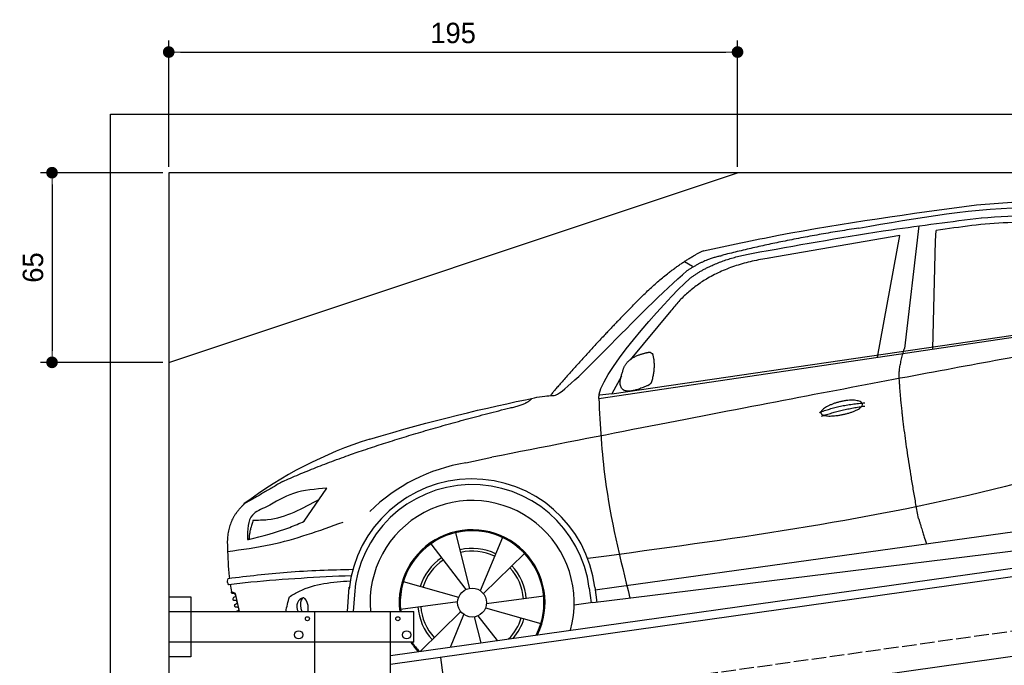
# Model space of a CAD drawing. Extents: x -311 to 6440, y -844 to 5774.
# Tile 5 of 8: x -311 to 3064, y 3562 to 5774. Entities that reach past the tile are written whole.
import ezdxf

# ---------------------------------------------------------------- set-up
doc = ezdxf.new("R2010")
doc.units = 0
doc.header["$LTSCALE"] = 10
doc.header["$MEASUREMENT"] = 0
doc.linetypes.add('GEN3', pattern=[6.25, 5, -1.25])
doc.layers.get('0').update_dxf_attribs({"linetype": 'CONTINUOUS'})
doc.layers.get('DEFPOINTS').update_dxf_attribs({"linetype": 'CONTINUOUS'})
for name, color, linetype in [('3', 6, 'GEN3'), ('CAR', 1, 'CONTINUOUS'), ('SICHTBARE_KANTEN_DIN_', 7, 'CONTINUOUS')]:
    doc.layers.add(name, color=color, linetype=linetype)
doc.layers.add('AM_0', color=7, linetype='CONTINUOUS', lineweight=30)
doc.layers.add('AM_5', color=3, linetype='CONTINUOUS', lineweight=15)
doc.dimstyles.new('KLAUS_DXF', dxfattribs={"dimscale": 20, "dimtxt": 3.5, "dimasz": 2, "dimexe": 2, "dimexo": 1, "dimgap": 1.5, "dimtad": 1, "dimlfac": 0.1, "dimdsep": 46, "dimtxsty": 'STANDARD', "dimblk": 'DOT', "dimcen": 2, "dimclrd": 256, "dimclre": 256, "dimclrt": 2, "dimadec": 0, "dimazin": 0, "dimtfac": 1, "dimtmove": 2, "dimatfit": 3, "dimfxl": 1, "dimtolj": 1, "dimarcsym": 0})

# ---------------------------------------------------------------- blocks, each defined once
blk = doc.blocks.new('_DOT')
at = {"color": 0, "linetype": 'ByBlock'}
blk.add_line((-0.5, 0), (-1, 0), dxfattribs=at)
at = {"color": 0, "linetype": 'ByBlock', "const_width": 0.5}
blk.add_lwpolyline([(-0.25, 0, 1), (0.25, 0, 1)], format="xyb", close=True, dxfattribs=at)
blk = doc.blocks.new('*D4')
at = {"layer": 'AM_5', "lineweight": -2, "transparency": 16777216}
for p, q in [((199.5, 5270), (199.5, 5703.4)), ((2149.5, 5270), (2149.5, 5703.4)), ((239.5, 5663.4), (2109.5, 5663.4))]:
    blk.add_line(p, q, dxfattribs=at)
at = {"layer": 'DEFPOINTS', "color": 0, "transparency": 16777216}
for p in [(2149.5, 5663.4), (199.5, 5250), (2149.5, 5250)]:
    blk.add_point(p, dxfattribs=at)
at = {"layer": 'AM_5', "lineweight": -2, "transparency": 16777216, "xscale": 40, "yscale": 40, "zscale": 40, "rotation": 180}
blk.add_blockref('_DOT', (199.5, 5663.4), dxfattribs=at)
at = {"layer": 'AM_5', "lineweight": -2, "transparency": 16777216, "xscale": 40, "yscale": 40, "zscale": 40}
blk.add_blockref('_DOT', (2149.5, 5663.4), dxfattribs=at)
at = {"layer": 'AM_5', "color": 2, "transparency": 16777216, "insert": (1174.5, 5728.4), "char_height": 70, "attachment_point": 5}
blk.add_mtext('\\A1;195', dxfattribs=at)
blk = doc.blocks.new('*D6')
at = {"layer": 'AM_5', "lineweight": -2, "transparency": 16777216}
for p, q in [((179.5, 5250), (-240.5, 5250)), ((-200.5, 5210), (-200.5, 4640)), ((179.6, 4600), (-240.5, 4600))]:
    blk.add_line(p, q, dxfattribs=at)
at = {"layer": 'DEFPOINTS', "color": 0, "transparency": 16777216}
for p in [(199.5, 5250), (-200.5, 4600), (199.6, 4600)]:
    blk.add_point(p, dxfattribs=at)
at = {"layer": 'AM_5', "lineweight": -2, "transparency": 16777216, "xscale": 40, "yscale": 40, "zscale": 40}
for p, rotation in [((-200.5, 5250), 90), ((-200.5, 4600), 270)]:
    blk.add_blockref('_DOT', p, dxfattribs=dict(at, rotation=rotation))
at = {"layer": 'AM_5', "color": 2, "transparency": 16777216, "insert": (-265.5, 4925), "char_height": 70, "attachment_point": 5, "rotation": 90}
blk.add_mtext('\\A1;65', dxfattribs=at)
blk = doc.blocks.new('car_150_')
at = {"layer": 'CAR'}
for p, q in [((6993.7, 5277.2), (7129.2, 5288.8)), ((6796.4, 5203.8), (6750.1, 4783)), ((6731.9, 5170.4), (6283.3, 5089.2)), ((6657.9, 4752.4), (6731.9, 5170.4)), ((6853.7, 5152.6), (6855.4, 5188)), ((6848, 4782.8), (6853.7, 5152.6)), ((5993.7, 5075.5), (6021.3, 5060)), ((5703.5, 4603.8), (7806, 4931.3)), ((5748.6, 4619.9), (7887.1, 4949.3)), ((5948.1, 4905.6), (5809.7, 4736.5)), ((5780.5, 4681.2), (5748.6, 4619.9)), ((5748.6, 4619.9), (5707.7, 4614.5)), ((5249.2, 4379.1), (5338.8, 4399.4)), ((4697.5, 4174.8), (4774.2, 4288.5)), ((7646, 4233.7), (5761.2, 3956.2)), ((5689.3, 3904.2), (7721.3, 4169.7)), ((5267.2, 3949.5), (5216.9, 4139.6)), ((5377, 4125.1), (5302.6, 3941.6)), ((5131.5, 4101.3), (5253.2, 3945.1)), ((5313.4, 3931.7), (5452.9, 4070.3)), ((5734.4, 4063.7), (5670.2, 4054.4)), ((4848.5, 3866.9), (4853.3, 3950.1)), ((5228.7, 3918.3), (5038.9, 3969.8)), ((5676.1, 3953), (5682.6, 3903)), ((5695.3, 3956.7), (5702.3, 3904.6)), ((5761.2, 3956.2), (5696.7, 3946.7)), ((4463, 3925.5), (4449.3, 3931.7)), ((4478.1, 3864), (4463, 3925.5)), ((4871, 3924.2), (4867.7, 3867.1)), ((5520.5, 3924.4), (5324.3, 3897.1)), ((5029.4, 3876.7), (5225.5, 3904)), ((5321.2, 3882.8), (5511, 3831.3)), ((5689.3, 3904.2), (5624.9, 3894.7)), ((5693.6, 3903), (5693.4, 3904.4)), ((5236.4, 3869.4), (5098.3, 3732.1)), ((5201.8, 3747.5), (5247.2, 3859.5)), ((5282.7, 3851.6), (5306.1, 3763)), ((5362.6, 3771.4), (5296.6, 3856))]:
    blk.add_line(p, q, dxfattribs=at)
blk.add_circle((5274.9, 3900.5), 49.6, dxfattribs=at)
for centre, radius, start, end in [((6122, 4949.8), 174.5, 111.2882, 121.9546), ((5356.2, 3104.6), 1422.1, 107.8766, 127.519), ((5347.7, 3787.7), 599.5, 99.4563, 135.2463), ((5274.9, 3900.5), 424.2, 7.6054, 174.1435), ((5274.9, 3900.5), 404.6, 7.4461, 176.652), ((5274.9, 3900.5), 350, 344.7595, 185.4081), ((5274.9, 3900.5), 250, 334.2204, 187.3999), ((5274.9, 3900.5), 246.4, 333.6424, 187.5031), ((5274.9, 3900.5), 186.2, 64.7762, 103.2667), ((5274.9, 3900.5), 186.2, 124.7762, 163.2667), ((5274.9, 3900.5), 176.5, 64.6018, 103.1816), ((5274.9, 3900.5), 176.5, 124.6018, 163.1816), ((5274.9, 3900.5), 176.5, 4.6018, 43.1816), ((5274.9, 3900.5), 186.2, 4.7762, 43.2667), ((5274.9, 3900.5), 186.2, 184.7762, 223.2667), ((5274.9, 3900.5), 176.5, 184.6018, 223.1816), ((5274.9, 3900.5), 176.5, 315.6124, 343.1816), ((5274.9, 3900.5), 186.2, 319.3932, 343.2667), ((5274.9, 3900.5), 250, 213.2019, 222.6786), ((5274.9, 3900.5), 246.4, 213.7482, 223.2566), ((5274.9, 3900.5), 350, 217.4387, 217.626)]:
    blk.add_arc(centre, radius, start, end, dxfattribs=at)
for centre, major_axis, ratio, start_param, end_param in [((4699.7, 3882.5), (4.4, -29.4), 0.870747, 3.078863, 5.190641), ((4699.8, 3882.5), (-4.4, 29.6), 0.439627, 4.05108, 8.39242), ((4699.7, 3882.6), (4.4, -29.5), 0.784824, 3.019947, 3.143719)]:
    blk.add_ellipse(centre, major_axis=major_axis, ratio=ratio, start_param=start_param, end_param=end_param, dxfattribs=at)
for points, degree, knots in [([(6058.7, 5112.4), (6144.2, 5131.5), (6453.2, 5200.5), (6766.8, 5245), (6993.6, 5277.2)], 3, [0, 0, 0, 0, 262.813629, 949.636575, 949.636575, 949.636575, 949.636575]), ([(6590.3, 5194.3), (6790.1, 5231.4), (7055.2, 5280.6), (7323.2, 5267.8), (7389.2, 5264.7)], 3, [0, 0, 0, 0, 605.994997, 803.781644, 803.781644, 803.781644, 803.781644]), ([(6252.1, 5110.1), (6401.8, 5138.2), (6653.7, 5185.6), (6907.8, 5219.4), (7011, 5233.1)], 3, [0, 0, 0, 0, 456.745059, 768.877533, 768.877533, 768.877533, 768.877533]), ([(7010.2, 5233), (7130.8, 5242.4), (7438, 5266.3), (7702.5, 5100), (7863.2, 4999)], 3, [0, 0, 0, 0, 355.261483, 904.814862, 904.814862, 904.814862, 904.814862]), ([(7280.4, 5213.4), (7220.4, 5216.3), (7078, 5223.2), (6937, 5200.9), (6855.4, 5188)], 3, [0, 0, 0, 0, 179.578451, 426.729981, 426.729981, 426.729981, 426.729981]), ([(5483, 4604.3), (5494.7, 4606.5), (5516.1, 4610.4), (5537.7, 4612.2), (5547.5, 4613)], 3, [0, 0, 0, 0, 35.619977, 65.088393, 65.088393, 65.088393, 65.088393]), ([(5703.5, 4603.8), (5709.3, 4511.2), (5723.7, 4280), (5781.3, 4055.4), (5815.9, 3920.7)], 3, [0, 0, 0, 0, 277.59112, 693.570767, 693.570767, 693.570767, 693.570767]), ([(6465.7, 4559.3), (6463.6, 4567.3), (6482, 4586.6), (6560.8, 4618.6), (6657.6, 4599.5), (6576.9, 4555.6), (6492.9, 4543.8), (6467.7, 4551.3), (6465.7, 4559.3)], 5, [0, 0, 0, 0, 0, 0, 0.300106, 0.500106, 0.700106, 1, 1, 1, 1, 1, 1]), ([(7654.8, 4478.5), (7470.6, 4420.5), (6844.5, 4223.3), (6193.7, 4129.8), (5734.4, 4063.7)], 3, [0, 0, 0, 0, 579.00444, 1967.110779, 1967.110779, 1967.110779, 1967.110779]), ([(4774.2, 4288.5), (4734.9, 4285.3), (4660.9, 4279.4), (4597.6, 4240.9), (4567.9, 4222.9)], 3, [0, 0, 0, 0, 116.380747, 219.102854, 219.102854, 219.102854, 219.102854]), ([(4567.9, 4222.9), (4549.3, 4215.3), (4503.1, 4196.4), (4503, 4144.5), (4502.9, 4113.4)], 3, [0, 0, 0, 0, 55.914644, 138.985336, 138.985336, 138.985336, 138.985336]), ([(4521.8, 4177.7), (4538.5, 4177.9), (4619.5, 4178.7), (4691.9, 4219.3), (4749.3, 4251.6)], 3, [0, 0, 0, 0, 49.860743, 241.440865, 241.440865, 241.440865, 241.440865]), ([(4435.2, 4069.4), (4484.9, 4076.4), (4620.6, 4095.5), (4749.3, 4143.2), (4831, 4173.4)], 3, [0, 0, 0, 0, 150.106975, 410.193991, 410.193991, 410.193991, 410.193991]), ([(4506.8, 4110.9), (4554.4, 4123.4), (4619.5, 4140.5), (4680.9, 4167.5), (4697.5, 4174.8)], 3, [0, 0, 0, 0, 147.159719, 201.348086, 201.348086, 201.348086, 201.348086]), ([(4434.3, 4093), (4435.5, 4060.6), (4436.9, 4022.1), (4441.6, 3983.8), (4442.4, 3977.7)], 3, [0, 0, 0, 0, 97.108013, 115.616313, 115.616313, 115.616313, 115.616313]), ([(4502.9, 4113.4), (4502.8, 4112.3), (4502.6, 4109.8), (4505.2, 4110.5), (4506.8, 4110.9)], 3, [0, 0, 0, 0, 2.598862, 6.284951, 6.284951, 6.284951, 6.284951]), ([(4437.7, 3977.1), (4505, 3985.7), (4647.1, 4004), (4790.2, 4009.1), (4865.6, 4011.8)], 3, [0, 0, 0, 0, 203.297538, 429.475842, 429.475842, 429.475842, 429.475842]), ([(4860.2, 3989.6), (4745.2, 3983.2), (4604.7, 3975.4), (4465.2, 3958.6), (4439.9, 3955.5)], 3, [0, 0, 0, 0, 345.382791, 421.716813, 421.716813, 421.716813, 421.716813]), ([(4439.9, 3955.5), (4438, 3959.3), (4434.5, 3966.3), (4436.7, 3973.7), (4437.7, 3977.1)], 3, [0, 0, 0, 0, 12.224254, 22.465372, 22.465372, 22.465372, 22.465372]), ([(4648.5, 3915.5), (4659.8, 3922.6), (4721.6, 3961.3), (4796, 3967.3), (4856.8, 3972.2)], 3, [0, 0, 0, 0, 39.727462, 217.617343, 217.617343, 217.617343, 217.617343]), ([(4452, 3925), (4451.6, 3925.3), (4449.8, 3926.3), (4449.6, 3929.2), (4449.4, 3931.1), (4449.3, 3931.7)], 3, [0, 0, 0, 0, 1.427923, 5.828292, 7.478143, 7.478143, 7.478143, 7.478143]), ([(4455.1, 3908.2), (4455.8, 3910.1), (4457.4, 3914.2), (4466.6, 3914.3), (4462.3, 3926.1), (4455.8, 3925.4), (4452, 3925)], 3, [0, 0, 0, 0, 5.656821, 12.3267, 20.012637, 30.346325, 30.346325, 30.346325, 30.346325]), ([(4457.8, 3901.6), (4457.4, 3901.8), (4455.6, 3902.8), (4455.4, 3905.7), (4455.1, 3907.7), (4455.1, 3908.2)], 3, [0, 0, 0, 0, 1.427923, 5.828292, 7.478143, 7.478143, 7.478143, 7.478143]), ([(4461, 3884.9), (4461.7, 3886.7), (4463.2, 3890.7), (4472.4, 3890.8), (4468.1, 3902.7), (4461.5, 3902), (4457.8, 3901.6)], 3, [0, 0, 0, 0, 5.495934, 12.165813, 19.85175, 30.185438, 30.185438, 30.185438, 30.185438]), ([(4463.7, 3878.2), (4463.2, 3878.5), (4461.5, 3879.5), (4461.3, 3882.4), (4461, 3884.3), (4461, 3884.9)], 3, [0, 0, 0, 0, 1.427923, 5.828292, 7.478143, 7.478143, 7.478143, 7.478143]), ([(4467.9, 3864), (4468.3, 3864.8), (4470.3, 3867.4), (4478.3, 3867.4), (4474, 3879.3), (4467.4, 3878.6), (4463.7, 3878.2)], 3, [2.682731, 2.682731, 2.682731, 2.682731, 5.656821, 12.3267, 20.012637, 30.346325, 30.346325, 30.346325, 30.346325])]:
    blk.add_open_spline(points, degree=degree, knots=knots, dxfattribs=at)
for points, degree in [([(6590.3, 5194.3), (6342.2, 5155.3), (6121.6, 5097.1)], 2), ([(5803.2, 4907.4), (5922.7, 5036.5), (6029.7, 5097.9)], 2), ([(6013, 5017.6), (6096.2, 5083.6), (6251.3, 5110.3)], 2), ([(6284.4, 5088.8), (6061.8, 5056.7), (5948.1, 4905.6)], 2), ([(6123.2, 5096.2), (6065.8, 5086.5), (6002.6, 5043)], 2), ([(5547.5, 4613), (5577.3, 4598.4), (5843.2, 4907.6), (6002.6, 5043)], 3), ([(5703.8, 4603.3), (5695, 4674.1), (5922.8, 4934.4), (6013, 5017.6)], 3), ([(7979.4, 4899), (7725, 4888.3), (5338.8, 4399.4)], 2), ([(5803.2, 4907.4), (5732.5, 4835), (5644.3, 4736.7), (5532.9, 4612.6), (5539.4, 4612.3)], 4), ([(5837.6, 4753), (5865, 4763.1), (5877.9, 4763.9)], 2), ([(5877.9, 4763.9), (5884.9, 4758.8), (5887.3, 4759.1)], 2), ([(6732.8, 4687.3), (6731.1, 4718.4), (6750.1, 4783)], 2), ([(5785.9, 4700), (5794.1, 4735.6), (5837.6, 4753)], 2), ([(5883.9, 4659.5), (5901.1, 4713.7), (5887.3, 4759.1)], 2), ([(5871.8, 4649.8), (5747.2, 4591.7), (5785.9, 4700)], 2), ([(5871.8, 4649.8), (5877.4, 4652.5), (5883.9, 4659.5)], 2), ([(6803, 4201), (6743.7, 4508.9), (6732.8, 4687.3)], 2), ([(4919.6, 4458.1), (5131.9, 4523.6), (5319.2, 4569), (5483, 4604.3)], 3), ([(5399.6, 4569.1), (5453.7, 4579.5), (5474.4, 4601.9)], 2), ([(6460.2, 4561.7), (6532.3, 4589.4), (6615.8, 4595.9)], 2), ([(4622.5, 4310.5), (4903.3, 4440.5), (5399.6, 4569.1)], 2), ([(6467.2, 4548.7), (6538.3, 4574), (6615.5, 4584.7)], 2), ([(4622.5, 4310.5), (4492.9, 4233.7)], 1), ([(4492.9, 4233.7), (4430.6, 4178.8), (4434.3, 4093)], 2), ([(6803, 4201), (6822.6, 4138.3), (6831.4, 4112.8)], 2), ([(4521.8, 4177.7), (4507.9, 4132), (4508.6, 4113.8)], 2), ([(4508.6, 4113.8), (4511.9, 4114.1), (4510.2, 4111.7)], 2), ([(4445.5, 3956.2), (4446.7, 3948), (4448, 3939.9), (4449.3, 3931.7)], 3), ([(4637.5, 3865.3), (4639.1, 3881.6), (4643.8, 3898.6), (4648.5, 3915.5)], 3)]:
    blk.add_open_spline(points, degree=degree, dxfattribs=at)

msp = doc.modelspace()

# ---------------------------------------------------------------- linework, layer by layer
for p, q in [((-0.481, -599.995), (-0.481, 5450.005)), ((-0.481, 5450.005), (5699.503, 5450.005)), ((199.51, 4600.005), (2149.51, 5250.005)), ((959.991, 3595.181), (3438.83, 3943.559)), ((3445.976, 3914.269), (959.991, 3564.886)), ((199.991, 3796.226), (274.991, 3796.226)), ((199.991, 3796.226), (274.991, 3796.226)), ((274.991, 3796.226), (274.991, 3591.226)), ((274.991, 3796.226), (274.991, 3591.226)), ((199.991, 3746.226), (1039.991, 3746.226)), ((699.991, 1876.226), (699.991, 3746.226)), ((959.991, -293.774), (959.991, 3746.226)), ((1039.991, 3641.226), (1039.991, 3746.226)), ((3664.715, 3672.357), (959.991, 3292.233)), ((1039.991, 3641.226), (199.991, 3641.226)), ((274.991, 3591.226), (199.991, 3591.226)), ((274.991, 3591.226), (199.991, 3591.226)), ((1130.73, 3588.882), (1163.296, 3357.159))]:
    msp.add_line(p, q)
for centre, radius in [((674.991, 3721.226), 7), ((984.991, 3721.226), 7), ((644.991, 3666.226), 14), ((1014.991, 3666.226), 14)]:
    msp.add_circle(centre, radius)
at = {"layer": '3'}
msp.add_line((423.4, 3304.675), (5430.808, 4008.42), dxfattribs=at)
at = {"layer": 'SICHTBARE_KANTEN_DIN_'}
for p, q in [((5499.51, 5250.005), (199.486, 5250.005)), ((199.491, 5250.005), (200.014, -300))]:
    msp.add_line(p, q, dxfattribs=at)

# ---------------------------------------------------------------- block references
at = {"layer": 'AM_0', "rotation": 359.5505213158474}
msp.add_blockref('car_150_', (-4065.797, -82.568), dxfattribs=at)

# ---------------------------------------------------------------- dimensions: what is measured, and where the dimension line sits
at = {"layer": 'AM_5'}
dim = msp.add_linear_dim(base=(2149.51, 5663.363), p1=(199.515, 5250.005), p2=(2149.51, 5250.005), dimstyle='KLAUS_DXF', override={"dimtzin": 7}, dxfattribs=at)
dim.commit()
dim.dimension.update_dxf_attribs({"geometry": '*D4', "text_midpoint": (1174.512, 5728.363)})
dim = msp.add_linear_dim(base=(-200.481, 4600.027), p1=(199.515, 5250.005), p2=(199.576, 4600.027), angle=90, dimstyle='KLAUS_DXF', override={"dimtol": 0, "dimlim": 0, "dimtp": 0, "dimtm": 0, "dimtfac": 1, "dimtdec": 2, "dimtolj": 1, "dimtzin": 7}, dxfattribs=at)
dim.commit()
dim.dimension.update_dxf_attribs({"geometry": '*D6', "text_midpoint": (-265.481, 4925.016)})

doc.saveas('drawing.dxf')
